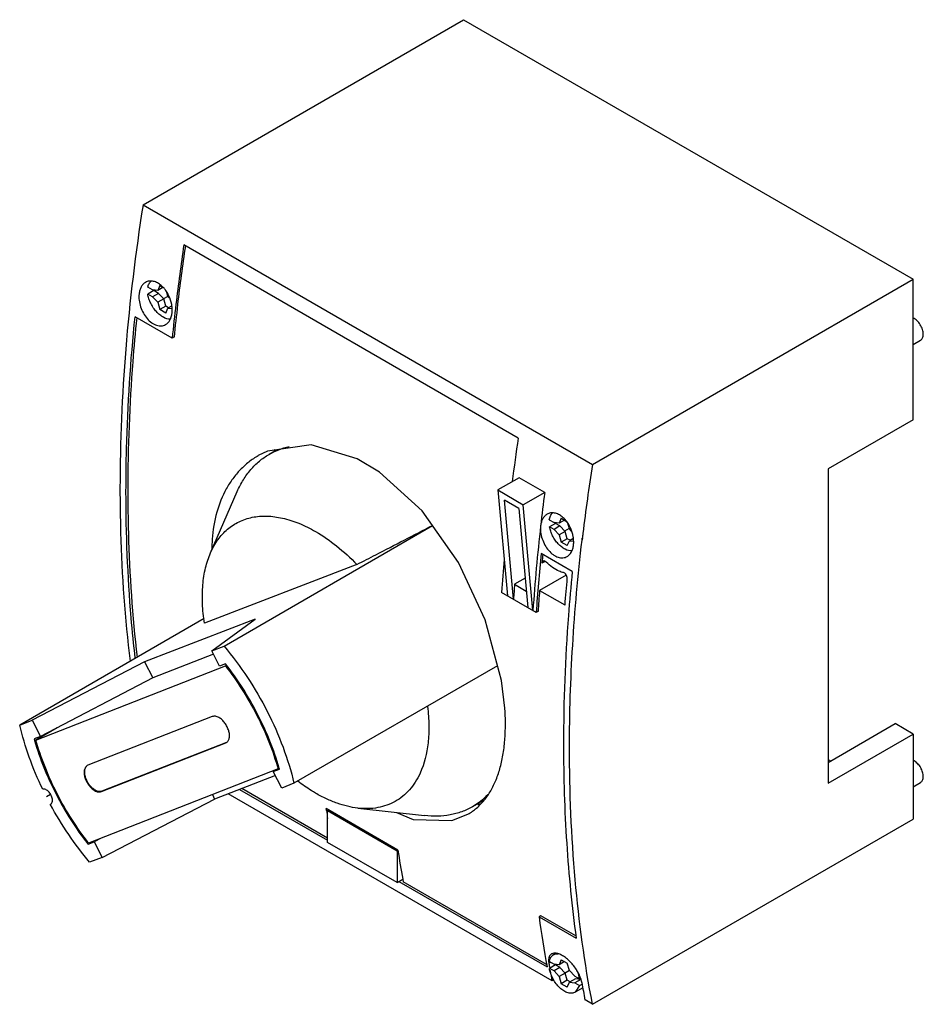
# Model space of a CAD drawing. Header units: millimetres. Extents: x 16 to 122, y 38 to 155.
import ezdxf

# ---------------------------------------------------------------- set-up
doc = ezdxf.new("R2010")
doc.units = ezdxf.units.MM
doc.header["$LTSCALE"] = 12.54495
doc.layers.get('0').update_dxf_attribs({"linetype": 'CONTINUOUS'})
doc.layers.add('black', color=7, linetype='CONTINUOUS')

msp = doc.modelspace()

# ---------------------------------------------------------------- linework, layer by layer
at = {"color": 7, "linetype": 'Continuous'}
for p, q in [((30.34, 132.69), (68.17, 154.53)), ((68.17, 154.53), (121.2, 123.92)), ((30.34, 132.69), (83.37, 102.07)), ((74.61, 105.18), (35.16, 127.96)), ((32.32, 123.16), (32.07, 122.59)), ((32.32, 123.16), (32.57, 123.02)), ((83.37, 102.07), (121.2, 123.92)), ((121.2, 107.34), (121.2, 123.92)), ((31.45, 122.66), (30.9, 122.98)), ((31.61, 122.57), (30.9, 122.16)), ((31.45, 121.84), (30.9, 122.16)), ((32.07, 122.59), (31.45, 122.66)), ((32.16, 122.25), (31.45, 121.84)), ((32.16, 122.25), (31.61, 122.57)), ((32.69, 122.95), (32.07, 122.59)), ((32.78, 121.61), (32.16, 122.25)), ((33.27, 121.89), (33.14, 122.34)), ((31.45, 121.84), (32.07, 121.2)), ((32.78, 121.61), (32.07, 121.2)), ((32.07, 121.2), (32.32, 120.34)), ((33.03, 120.75), (32.78, 121.61)), ((33.43, 121.73), (33.27, 121.89)), ((33.03, 120.75), (32.32, 120.34)), ((33.03, 119.93), (32.32, 120.34)), ((33.36, 120.56), (33.03, 120.75)), ((33.03, 119.93), (33.27, 120.51)), ((33.68, 120.75), (33.27, 120.51)), ((33.27, 120.51), (33.71, 120.46)), ((33.78, 116.96), (29.4, 119.49)), ((33.99, 117.08), (33.78, 116.96)), ((121.2, 116.22), (122.09, 116.74)), ((121.2, 107.34), (111.16, 101.54)), ((46.15, 103.81), (45.21, 103.26)), ((111.16, 101.54), (111.16, 64.47)), ((74.72, 100.51), (72.21, 99.06)), ((77.73, 98.78), (74.72, 100.51)), ((38.3, 91.64), (41.46, 98.88)), ((72.21, 99.06), (73.34, 86.56)), ((72.21, 99.06), (75.21, 97.32)), ((77.73, 98.78), (75.21, 97.32)), ((74.04, 86.16), (72.98, 97.87)), ((74.68, 96.89), (72.98, 97.87)), ((74.68, 96.89), (75.74, 85.18)), ((76.34, 84.83), (75.21, 97.32)), ((78.27, 95.55), (78.83, 95.22)), ((79.69, 95.72), (79.45, 95.15)), ((80.07, 95.51), (79.45, 95.15)), ((79.69, 95.72), (80.4, 95.32)), ((39.91, 80.64), (64.51, 94.85)), ((79, 95.12), (78.3, 94.71)), ((78.83, 94.41), (78.3, 94.71)), ((79.45, 95.15), (78.83, 95.22)), ((79.53, 94.81), (78.83, 94.41)), ((78.83, 94.41), (79.45, 93.76)), ((79.53, 94.81), (79, 95.12)), ((80.16, 94.17), (79.45, 93.76)), ((80.16, 94.17), (79.53, 94.81)), ((80.4, 93.31), (80.16, 94.17)), ((80.65, 94.46), (80.46, 95.13)), ((80.89, 94.21), (80.65, 94.46)), ((79.45, 93.76), (79.69, 92.9)), ((80.4, 93.31), (79.69, 92.9)), ((80.73, 93.12), (80.4, 93.31)), ((80.4, 92.49), (80.65, 93.07)), ((81.07, 93.31), (80.65, 93.07)), ((80.65, 93.07), (81.1, 93.02)), ((82.14, 93.14), (82.17, 93.37)), ((82.19, 93.16), (82.23, 93.4)), ((80.4, 92.49), (79.69, 92.9)), ((80.99, 89.43), (77.31, 91.55)), ((77.43, 90.66), (77.4, 90.41)), ((77.77, 90.62), (77.4, 90.41)), ((77.5, 91.44), (77.48, 91.25)), ((55.58, 90.27), (37.59, 83.33)), ((75.43, 88.67), (74.17, 87.94)), ((80.28, 89.02), (77.13, 87.2)), ((74.17, 87.94), (75.56, 87.14)), ((77.13, 87.2), (80.1, 85.49)), ((76.73, 84.61), (72.63, 86.97)), ((37.57, 83.9), (15.79, 71.33)), ((43.56, 83.81), (30.53, 78.78)), ((38.45, 80.07), (43.56, 83.81)), ((76.94, 84.73), (76.73, 84.61)), ((38.45, 80.07), (39.91, 80.64)), ((38.64, 79.69), (31.5, 76.89)), ((39.37, 78.26), (38.45, 80.07)), ((30.53, 78.78), (17.27, 71.9)), ((17.69, 69.56), (40.06, 78.32)), ((30.53, 78.78), (31.5, 76.89)), ((40.08, 78.54), (39.37, 78.26)), ((40.06, 78.32), (40.18, 78.39)), ((72.17, 78.33), (48.15, 64.46)), ((31.5, 76.89), (18.24, 69.99)), ((73.03, 73.31), (72.64, 76.58)), ((38.51, 72.33), (23.83, 66.58)), ((15.79, 71.33), (17.27, 71.9)), ((17.27, 71.9), (18.24, 69.99)), ((20.2, 71.01), (17.69, 69.56)), ((111.16, 66.92), (119.08, 71.5)), ((121.2, 70.27), (119.08, 71.5)), ((18.24, 69.99), (17.49, 69.69)), ((111.16, 64.47), (121.2, 70.27)), ((121.2, 70.27), (121.2, 60.23)), ((25.42, 63.48), (40.1, 69.22)), ((40.17, 69.26), (25.49, 63.52)), ((40.1, 69.22), (40.18, 69.26)), ((23.83, 66.58), (23.75, 66.54)), ((46.4, 66.22), (46.28, 66.16)), ((111.16, 67.25), (111.44, 67.09)), ((46.28, 66.16), (23.92, 57.4)), ((45.95, 65.37), (38.78, 62.6)), ((45.71, 65.83), (46.44, 66.11)), ((45.71, 65.83), (46.03, 66.06)), ((46.7, 63.9), (45.71, 65.83)), ((48.15, 64.46), (46.7, 63.9)), ((121.2, 64.05), (122.09, 64.56)), ((25.49, 63.52), (25.42, 63.48)), ((38.52, 63.12), (38.78, 62.6)), ((78.6, 41.14), (40.37, 63.21)), ((41.74, 63.74), (52.12, 57.75)), ((52.12, 58), (42, 63.84)), ((19.4, 61.98), (19.44, 62)), ((25.51, 55.72), (38.78, 62.6)), ((70.43, 62.4), (69.21, 61.69)), ((60.42, 56.57), (51.93, 61.47)), ((51.97, 61.23), (51.93, 61.47)), ((52.12, 61.25), (52.22, 61.31)), ((52.12, 61.25), (60.32, 56.51)), ((52.12, 57.49), (52.12, 61.25)), ((55.69, 61.53), (63.54, 60.64)), ((83.37, 38.39), (121.2, 60.23)), ((24.42, 57.6), (23.85, 57.26)), ((23.85, 57.26), (24.58, 57.55)), ((25.41, 57.98), (24.58, 57.55)), ((24.58, 57.55), (25.51, 55.72)), ((60.32, 52.76), (52.12, 57.49)), ((60.32, 56.51), (60.42, 56.57)), ((60.32, 56.51), (60.32, 52.76)), ((25.51, 55.72), (24.04, 55.15)), ((60.32, 52.76), (60.99, 53.14)), ((60.54, 52.89), (78.01, 42.8)), ((60.99, 53.14), (61.04, 52.85)), ((77.96, 43.08), (61.04, 52.85)), ((77.28, 48.84), (77.07, 48.71)), ((81.42, 46.45), (77.28, 48.84)), ((77.07, 48.71), (81.45, 46.18)), ((79.04, 44.38), (78.77, 44.23)), ((78.46, 43.35), (78.22, 43.21)), ((78.28, 43.45), (78.83, 43.13)), ((78.99, 43.04), (78.28, 42.63)), ((79.45, 43.06), (78.83, 43.13)), ((79.53, 42.73), (78.99, 43.04)), ((79.69, 43.64), (79.45, 43.06)), ((80.07, 43.42), (79.45, 43.06)), ((79.69, 43.64), (80.4, 43.23)), ((80.65, 42.37), (80.4, 43.23)), ((78.83, 42.32), (78.28, 42.63)), ((79.53, 42.73), (78.83, 42.32)), ((78.83, 42.32), (79.45, 41.67)), ((80.16, 42.08), (79.45, 41.67)), ((80.16, 42.08), (79.53, 42.73)), ((80.4, 41.22), (80.16, 42.08)), ((81.27, 41.72), (80.65, 42.37)), ((78.81, 41.26), (78.6, 41.14)), ((79.45, 41.67), (79.69, 40.81)), ((80.4, 41.22), (79.69, 40.81)), ((80.4, 40.4), (79.69, 40.81)), ((80.73, 41.03), (80.4, 41.22)), ((80.4, 40.4), (80.65, 40.98)), ((81.36, 41.39), (80.65, 40.98)), ((80.65, 40.98), (81.27, 40.91)), ((81.27, 41.72), (81.82, 41.41)), ((81.98, 41.31), (81.27, 40.91)), ((81.27, 40.91), (81.82, 40.59)), ((81.98, 41.31), (81.36, 41.39)), ((81.92, 41.47), (81.82, 41.41)), ((81.82, 40.59), (82.14, 40.78)), ((81.82, 40.59), (81.32, 39.81)), ((82.22, 40.33), (81.32, 39.81)), ((83.37, 38.39), (82.49, 38.9))]:
    msp.add_line(p, q, dxfattribs=at)
for points in [[(72.64, 76.58), (70.72, 83.75), (67.58, 90.52), (63.26, 96.61), (58.24, 101.17), (55.59, 102.75), (50.16, 104.37), (45.04, 103.65), (43.93, 103.11)], [(60.26, 61.01), (62.23, 60.19), (66.77, 60.06), (68.68, 60.81)]]:
    msp.add_lwpolyline(points, dxfattribs=at)
for centre, radius, start, end in [((268.09, 93.21), 235.51, 171.5147, 173.2333), ((269.61, 93.12), 236.84, 171.5653, 173.2539), ((34.58, 123.04), 3.01, 187.496, 188.9482), ((30.05, 120.47), 3.65, 35.1917, 37.2599), ((259.42, 94.24), 226.78, 173.2331, 174.2496), ((260.32, 94.25), 227.47, 173.2631, 174.2392), ((310.74, 69.99), 238.74, 171.5233, 172.7694), ((52.38, 97.68), 8.94, 136.6963, 137.8213), ((317.89, 65.29), 237.39, 171.0857, 173.0767), ((308.27, 68.66), 232.5, 172.5571, 173.5384), ((77.41, 93.11), 3.67, 35.1942, 36.282), ((297.41, 69.87), 221.57, 173.5337, 176.1286), ((82.16, 95.72), 3.22, 189.1784, 190.6899), ((57.39, 91.86), 18.94, 175.7902, 179.6395), ((311.91, 66.04), 231.36, 173.0814, 173.2138), ((287.74, 72.5), 215.59, 175.1129, 176.1499), ((292.86, 70.06), 216.62, 174.3054, 176.1498), ((298.47, 69.66), 222.04, 174.419, 174.5719), ((298.19, 68.25), 218.78, 174.652, 175.4807), ((287.06, 71.83), 213.49, 175.6719, 176.1531), ((290.35, 70.35), 213.89, 175.4827, 176.1468), ((45.37, 71.4), 27.73, 0.5059, 3.9436), ((48.49, 78.51), 32.23, 195.8738, 196.2104), ((15.49, 57.31), 32.18, 15.8736, 16.0793), ((19.27, 62.29), 0.334, 300.0456, 302.0437), ((67.98, 70.6), 8.84, 282.1668, 284.8459), ((194.41, 83.27), 144.13, 188.7962, 189.1657), ((52.22, 79.37), 35.96, 217.8098, 217.9234), ((201.82, 78.2), 143.05, 188.6969, 190.0889), ((220.93, 68.47), 145.21, 187.8207, 190.1819), ((79.2, 43.49), 0.849, 119.9767, 122.401), ((216.18, 67.43), 140.07, 189.9558, 190.1864), ((81.96, 43.51), 3.01, 187.496, 188.9482), ((214.13, 67.05), 137.99, 190.2974, 190.8231), ((78.39, 40.2), 3.8, 18.7575, 19.0646), ((219.12, 65.01), 139.11, 189.955, 190.8207)]:
    msp.add_arc(centre, radius, start, end, dxfattribs=at)
for points, knots in [([(30.34, 132.69), (29.45, 127.05), (28.11, 115.94), (27.62, 104.75), (27.62, 99.28)], [0, 0, 0, 0, 0.510954, 1, 1, 1, 1]), ([(30.64, 123.55), (30.53, 123.49), (30.33, 123.33), (30.1, 123.01), (29.94, 122.61), (29.89, 122.33), (29.87, 122.18)], [0, 0, 0, 0, 0.224006, 0.462033, 0.720247, 1, 1, 1, 1]), ([(32.38, 123.27), (32.24, 123.38), (31.96, 123.56), (31.49, 123.71), (31.04, 123.72), (30.76, 123.62), (30.64, 123.55)], [0, 0, 0, 0, 0.283413, 0.539775, 0.774641, 1, 1, 1, 1]), ([(30.9, 122.98), (30.93, 123.12), (31, 123.33), (31.16, 123.56), (31.25, 123.65), (31.3, 123.69)], [0, 0, 0, 0, 0.530221, 0.770665, 1, 1, 1, 1]), ([(32.95, 122.69), (32.91, 122.74), (32.74, 122.95), (32.54, 123.15), (32.38, 123.27)], [0, 0, 0, 0, 0.259137, 1, 1, 1, 1]), ([(29.87, 122.18), (29.84, 121.93), (29.85, 121.41), (30.03, 120.65), (30.35, 119.91), (30.79, 119.27), (31.25, 118.85), (31.64, 118.6), (31.93, 118.48), (32.22, 118.41), (32.5, 118.4), (32.77, 118.45), (32.93, 118.52), (33, 118.56)], [0, 0, 0, 0, 0.132091, 0.273439, 0.417841, 0.558243, 0.688206, 0.747991, 0.803963, 0.856339, 0.905743, 0.953187, 1, 1, 1, 1]), ([(33.55, 119.22), (33.27, 119.2), (32.9, 119.32), (32.52, 119.55), (32.24, 119.77), (31.9, 120.09), (31.54, 120.55), (31.25, 121.07), (31.02, 121.61), (30.93, 121.98), (30.9, 122.16)], [0, 0, 0, 0, 0.197491, 0.255972, 0.31768, 0.449148, 0.588081, 0.729578, 0.868546, 1, 1, 1, 1]), ([(33.39, 121.95), (33.37, 122.01), (33.26, 122.23), (33.14, 122.43), (33.03, 122.58)], [0, 0, 0, 0, 0.25286, 1, 1, 1, 1]), ([(33.76, 119.93), (33.78, 120.09), (33.79, 120.43), (33.71, 121.12), (33.54, 121.63), (33.39, 121.95)], [0, 0, 0, 0, 0.234895, 0.483378, 1, 1, 1, 1]), ([(33, 118.56), (33.11, 118.62), (33.3, 118.78), (33.53, 119.1), (33.69, 119.49), (33.74, 119.78), (33.76, 119.93)], [0, 0, 0, 0, 0.222374, 0.459704, 0.718404, 1, 1, 1, 1]), ([(28.33, 98.87), (28.33, 100.56), (28.42, 107.44), (28.87, 114.32), (29.4, 119.49)], [0, 0, 0, 0, 0.244618, 1, 1, 1, 1]), ([(29.59, 119.38), (29.41, 117.65), (28.82, 110.87), (28.54, 104.06), (28.54, 99)], [0, 0, 0, 0, 0.255331, 1, 1, 1, 1]), ([(122.4, 117.42), (122.4, 117.61), (122.33, 118.01), (122.06, 118.56), (121.74, 118.97), (121.44, 119.21), (121.28, 119.3), (121.2, 119.33)], [0, 0, 0, 0, 0.241434, 0.508649, 0.770843, 0.891031, 1, 1, 1, 1]), ([(122.09, 116.74), (122.14, 116.77), (122.23, 116.84), (122.33, 117.01), (122.39, 117.2), (122.4, 117.35), (122.4, 117.42)], [0, 0, 0, 0, 0.217775, 0.450899, 0.710369, 1, 1, 1, 1]), ([(45.21, 103.26), (45.57, 103.47), (46.34, 103.84), (47.16, 104.08), (47.58, 104.17)], [0, 0, 0, 0, 0.495967, 1, 1, 1, 1]), ([(43.93, 103.1), (43.55, 102.88), (42.8, 102.38), (41.79, 101.46), (40.9, 100.4), (39.86, 98.77), (38.92, 96.38), (38.58, 94.32), (38.5, 93.25)], [0, 0, 0, 0, 0.114454, 0.230008, 0.347798, 0.468857, 0.723718, 1, 1, 1, 1]), ([(41.46, 98.88), (41.67, 99.36), (42.14, 100.26), (43.01, 101.47), (44.03, 102.49), (44.8, 103.03), (45.21, 103.26)], [0, 0, 0, 0, 0.265081, 0.51764, 0.761185, 1, 1, 1, 1]), ([(27.62, 99.28), (27.62, 97.53), (27.72, 90.71), (28.2, 83.88), (28.81, 78.85)], [0, 0, 0, 0, 0.256464, 1, 1, 1, 1]), ([(29.43, 79.2), (29.24, 80.79), (28.59, 87.33), (28.33, 93.9), (28.33, 98.87)], [0, 0, 0, 0, 0.24386, 1, 1, 1, 1]), ([(28.54, 99), (28.54, 97.31), (28.63, 90.74), (29.08, 84.17), (29.64, 79.32)], [0, 0, 0, 0, 0.256217, 1, 1, 1, 1]), ([(38.3, 91.64), (38.54, 92.19), (38.97, 92.96), (39.7, 93.85), (40.29, 94.43), (40.95, 94.92), (41.66, 95.32), (42.42, 95.63), (43.23, 95.85), (44.07, 95.97), (45.27, 96), (46.86, 95.78), (48.8, 95.15), (50.07, 94.52), (50.7, 94.15)], [0, 0, 0, 0, 0.122355, 0.180577, 0.237391, 0.293347, 0.349045, 0.405094, 0.462087, 0.520569, 0.581011, 0.709083, 0.848515, 1, 1, 1, 1]), ([(78.02, 96.2), (77.91, 96.14), (77.71, 95.98), (77.48, 95.66), (77.32, 95.26), (77.26, 94.97), (77.25, 94.82)], [0, 0, 0, 0, 0.224006, 0.462033, 0.720247, 1, 1, 1, 1]), ([(79.8, 95.88), (79.66, 96), (79.37, 96.19), (78.89, 96.36), (78.42, 96.37), (78.14, 96.27), (78.02, 96.2)], [0, 0, 0, 0, 0.284585, 0.541339, 0.775721, 1, 1, 1, 1]), ([(78.27, 95.55), (78.28, 95.63), (78.31, 95.78), (78.4, 96), (78.51, 96.19), (78.61, 96.29), (78.66, 96.33)], [0, 0, 0, 0, 0.277124, 0.534077, 0.773241, 1, 1, 1, 1]), ([(80.37, 95.28), (80.33, 95.34), (80.16, 95.56), (79.96, 95.76), (79.8, 95.88)], [0, 0, 0, 0, 0.258743, 1, 1, 1, 1]), ([(50.7, 94.15), (51.57, 93.65), (53.29, 92.46), (54.83, 91.05), (55.58, 90.27)], [0, 0, 0, 0, 0.481648, 1, 1, 1, 1]), ([(55.58, 90.27), (56.32, 90.66), (59.3, 92.19), (62.27, 93.72), (64.49, 94.87)], [0, 0, 0, 0, 0.250145, 1, 1, 1, 1]), ([(77.25, 94.82), (77.22, 94.58), (77.23, 94.06), (77.4, 93.3), (77.73, 92.56), (78.17, 91.92), (78.62, 91.49), (79.02, 91.25), (79.31, 91.13), (79.59, 91.06), (79.88, 91.05), (80.14, 91.1), (80.3, 91.17), (80.38, 91.21)], [0, 0, 0, 0, 0.132091, 0.273439, 0.417841, 0.558243, 0.688206, 0.747991, 0.803963, 0.856339, 0.905743, 0.953187, 1, 1, 1, 1]), ([(80.93, 91.87), (80.66, 91.85), (80.21, 91.99), (79.7, 92.33), (79.31, 92.7), (78.96, 93.14), (78.66, 93.64), (78.43, 94.17), (78.33, 94.53), (78.3, 94.71)], [0, 0, 0, 0, 0.196954, 0.316313, 0.447069, 0.585543, 0.727104, 0.866871, 1, 1, 1, 1]), ([(80.8, 94.53), (80.77, 94.59), (80.66, 94.83), (80.52, 95.06), (80.41, 95.23)], [0, 0, 0, 0, 0.252904, 1, 1, 1, 1]), ([(81.14, 92.58), (81.15, 92.73), (81.16, 93.06), (81.09, 93.72), (80.94, 94.21), (80.8, 94.53)], [0, 0, 0, 0, 0.234971, 0.483227, 1, 1, 1, 1]), ([(80.66, 68.66), (80.66, 72.68), (80.92, 80.86), (81.66, 89.01), (82.14, 93.14)], [0, 0, 0, 0, 0.491633, 1, 1, 1, 1]), ([(80.38, 91.21), (80.48, 91.27), (80.68, 91.43), (80.91, 91.75), (81.06, 92.14), (81.12, 92.43), (81.14, 92.58)], [0, 0, 0, 0, 0.222374, 0.459704, 0.718404, 1, 1, 1, 1]), ([(37.59, 83.33), (37.47, 84.1), (37.31, 85.61), (37.35, 87.81), (37.65, 89.83), (38.06, 91.07), (38.3, 91.64)], [0, 0, 0, 0, 0.27826, 0.538182, 0.77863, 1, 1, 1, 1]), ([(77.54, 90.65), (77.5, 90.63), (77.43, 90.56), (77.41, 90.46), (77.4, 90.41)], [0, 0, 0, 0, 0.458345, 1, 1, 1, 1]), ([(77.91, 90.55), (77.88, 90.58), (77.82, 90.63), (77.72, 90.68), (77.62, 90.69), (77.56, 90.67), (77.54, 90.65)], [0, 0, 0, 0, 0.293728, 0.555338, 0.785929, 1, 1, 1, 1]), ([(79.95, 89.31), (79.77, 89.35), (79.31, 89.5), (78.61, 89.9), (78.14, 90.31), (77.91, 90.55)], [0, 0, 0, 0, 0.225332, 0.594378, 1, 1, 1, 1]), ([(80.99, 89.43), (80.82, 87.7), (80.22, 80.93), (79.95, 74.13), (79.95, 69.07)], [0, 0, 0, 0, 0.255317, 1, 1, 1, 1]), ([(80.37, 88.64), (80.37, 88.71), (80.36, 88.86), (80.27, 89.07), (80.13, 89.23), (80.01, 89.3), (79.95, 89.31)], [0, 0, 0, 0, 0.253763, 0.525982, 0.783254, 1, 1, 1, 1]), ([(39.91, 80.64), (40.89, 79.46), (42.74, 76.98), (45.07, 72.98), (46.92, 68.79), (47.81, 65.9), (48.15, 64.46)], [0, 0, 0, 0, 0.251217, 0.505833, 0.757475, 1, 1, 1, 1]), ([(40.06, 78.32), (40.76, 77.41), (42.09, 75.51), (43.81, 72.51), (45.23, 69.38), (45.97, 67.23), (46.28, 66.16)], [0, 0, 0, 0, 0.251342, 0.504638, 0.755585, 1, 1, 1, 1]), ([(46.41, 66.22), (46.1, 67.31), (45.34, 69.49), (43.9, 72.66), (42.15, 75.7), (40.8, 77.62), (40.08, 78.54)], [0, 0, 0, 0, 0.244514, 0.495504, 0.748773, 1, 1, 1, 1]), ([(63.91, 73.5), (64, 72.76), (64.08, 71.67), (64.06, 70.24), (63.92, 68.33), (63.55, 66.77), (63.03, 65.65)], [0, 0, 0, 0, 0.278072, 0.410408, 0.538042, 1, 1, 1, 1]), ([(39.3, 72.21), (39.24, 72.25), (39.1, 72.31), (38.89, 72.37), (38.69, 72.38), (38.57, 72.35), (38.51, 72.33)], [0, 0, 0, 0, 0.286444, 0.546183, 0.78173, 1, 1, 1, 1]), ([(40.18, 69.26), (40.22, 69.29), (40.3, 69.35), (40.4, 69.47), (40.48, 69.63), (40.54, 69.87), (40.55, 70.23), (40.46, 70.68), (40.27, 71.14), (40.01, 71.57), (39.69, 71.94), (39.43, 72.13), (39.3, 72.21)], [0, 0, 0, 0, 0.042887, 0.087527, 0.135354, 0.187321, 0.304583, 0.438249, 0.582586, 0.729737, 0.871312, 1, 1, 1, 1]), ([(18.5, 63.75), (17.91, 64.99), (16.86, 67.47), (16.09, 70.04), (15.79, 71.33)], [0, 0, 0, 0, 0.508817, 1, 1, 1, 1]), ([(68.68, 60.81), (69.04, 61.02), (69.74, 61.52), (70.64, 62.46), (71.41, 63.59), (72.04, 64.9), (72.53, 66.38), (72.87, 68.01), (73.07, 69.79), (73.1, 71.01), (73.1, 71.65)], [0, 0, 0, 0, 0.102583, 0.207919, 0.31857, 0.436509, 0.563087, 0.699111, 0.844852, 1, 1, 1, 1]), ([(17.54, 69.51), (17.85, 68.43), (18.6, 66.28), (20.03, 63.15), (21.76, 60.13), (23.1, 58.23), (23.81, 57.32)], [0, 0, 0, 0, 0.244601, 0.495558, 0.748765, 1, 1, 1, 1]), ([(23.92, 57.4), (23.21, 58.31), (21.88, 60.2), (20.16, 63.21), (18.74, 66.34), (18, 68.49), (17.69, 69.56)], [0, 0, 0, 0, 0.251342, 0.504638, 0.755585, 1, 1, 1, 1]), ([(79.95, 69.07), (79.95, 65.17), (80.19, 57.52), (80.94, 49.9), (81.45, 46.18)], [0, 0, 0, 0, 0.50973, 1, 1, 1, 1]), ([(83.37, 38.39), (82.44, 43.24), (81.08, 53.31), (80.66, 63.46), (80.66, 68.66)], [0, 0, 0, 0, 0.486689, 1, 1, 1, 1]), ([(23.75, 66.55), (23.71, 66.52), (23.63, 66.46), (23.53, 66.33), (23.45, 66.18), (23.39, 65.94), (23.38, 65.58), (23.47, 65.13), (23.66, 64.67), (23.92, 64.24), (24.24, 63.87), (24.5, 63.68), (24.63, 63.6)], [0, 0, 0, 0, 0.042887, 0.087527, 0.135354, 0.187321, 0.304583, 0.438249, 0.582586, 0.729737, 0.871312, 1, 1, 1, 1]), ([(24.7, 63.64), (24.57, 63.71), (24.33, 63.9), (24.01, 64.25), (23.79, 64.6), (23.65, 64.9), (23.54, 65.19), (23.46, 65.55), (23.45, 65.91), (23.5, 66.15), (23.56, 66.31), (23.65, 66.44), (23.72, 66.52), (23.76, 66.55)], [0, 0, 0, 0, 0.127146, 0.266849, 0.412381, 0.484965, 0.556089, 0.69028, 0.809369, 0.862513, 0.911477, 0.956919, 1, 1, 1, 1]), ([(121.34, 67.09), (121.33, 67.09), (121.28, 67.12), (121.23, 67.14), (121.2, 67.16)], [0, 0, 0, 0, 0.256502, 1, 1, 1, 1]), ([(122.4, 65.25), (122.4, 65.42), (122.34, 65.79), (122.11, 66.31), (121.78, 66.76), (121.49, 67), (121.34, 67.09)], [0, 0, 0, 0, 0.237254, 0.500001, 0.762748, 1, 1, 1, 1]), ([(63.03, 65.65), (62.87, 65.29), (62.5, 64.6), (61.81, 63.68), (61.01, 62.91), (60.11, 62.29), (59.11, 61.84), (58.03, 61.55), (56.88, 61.44), (56.09, 61.48), (55.69, 61.53)], [0, 0, 0, 0, 0.131883, 0.257772, 0.379411, 0.498901, 0.618546, 0.74063, 0.867217, 1, 1, 1, 1]), ([(122.09, 64.56), (122.14, 64.59), (122.23, 64.67), (122.33, 64.83), (122.39, 65.03), (122.4, 65.17), (122.4, 65.25)], [0, 0, 0, 0, 0.217745, 0.450883, 0.71046, 1, 1, 1, 1]), ([(50.7, 63.29), (50.53, 63.39), (49.8, 63.83), (49.11, 64.31), (48.6, 64.7)], [0, 0, 0, 0, 0.243133, 1, 1, 1, 1]), ([(19.65, 62.45), (19.65, 62.53), (19.62, 62.71), (19.54, 62.96), (19.42, 63.2), (19.26, 63.42), (19.07, 63.6), (18.87, 63.72), (18.68, 63.78), (18.55, 63.77), (18.5, 63.75)], [0, 0, 0, 0, 0.126466, 0.265344, 0.41016, 0.553445, 0.687976, 0.808071, 0.911181, 1, 1, 1, 1]), ([(24.63, 63.6), (24.69, 63.56), (24.83, 63.49), (25.04, 63.44), (25.24, 63.43), (25.36, 63.45), (25.42, 63.48)], [0, 0, 0, 0, 0.286444, 0.546183, 0.78173, 1, 1, 1, 1]), ([(25.49, 63.52), (25.43, 63.49), (25.31, 63.47), (25.11, 63.48), (24.9, 63.54), (24.76, 63.6), (24.7, 63.64)], [0, 0, 0, 0, 0.21827, 0.453817, 0.713556, 1, 1, 1, 1]), ([(55.69, 61.53), (54.86, 61.62), (53.59, 61.94), (51.95, 62.61), (51.12, 63.05), (50.7, 63.29)], [0, 0, 0, 0, 0.472646, 0.729546, 1, 1, 1, 1]), ([(71.01, 63.1), (70.74, 62.83), (70.17, 62.31), (69.54, 61.88), (69.21, 61.69)], [0, 0, 0, 0, 0.503287, 1, 1, 1, 1]), ([(24.04, 55.15), (23.16, 56.2), (21.5, 58.4), (20.06, 60.76), (19.4, 61.98)], [0, 0, 0, 0, 0.496358, 1, 1, 1, 1]), ([(19.45, 62), (19.46, 62.01), (19.49, 62.03), (19.52, 62.06), (19.54, 62.08)], [0, 0, 0, 0, 0.246693, 1, 1, 1, 1]), ([(19.54, 62.08), (19.57, 62.13), (19.63, 62.25), (19.65, 62.38), (19.65, 62.45)], [0, 0, 0, 0, 0.459854, 1, 1, 1, 1]), ([(69.21, 61.69), (68.8, 61.46), (67.95, 61.06), (66.55, 60.69), (65.07, 60.53), (64.06, 60.58), (63.54, 60.64)], [0, 0, 0, 0, 0.238815, 0.48236, 0.734919, 1, 1, 1, 1]), ([(78.54, 44.33), (78.48, 44.29), (78.37, 44.2), (78.25, 44), (78.19, 43.76), (78.19, 43.58), (78.19, 43.49)], [0, 0, 0, 0, 0.219818, 0.450285, 0.707401, 1, 1, 1, 1]), ([(78.28, 43.45), (78.3, 43.53), (78.34, 43.69), (78.44, 43.9), (78.57, 44.08), (78.68, 44.17), (78.74, 44.21)], [0, 0, 0, 0, 0.276482, 0.532398, 0.771267, 1, 1, 1, 1]), ([(78.72, 44.4), (78.71, 44.39), (78.64, 44.38), (78.58, 44.35), (78.54, 44.33)], [0, 0, 0, 0, 0.256744, 1, 1, 1, 1]), ([(78.91, 44.42), (78.89, 44.42), (78.83, 44.42), (78.77, 44.41), (78.72, 44.4)], [0, 0, 0, 0, 0.259452, 1, 1, 1, 1]), ([(78.77, 44.23), (78.85, 44.27), (79.03, 44.34), (79.22, 44.35), (79.32, 44.35)], [0, 0, 0, 0, 0.484662, 1, 1, 1, 1]), ([(80.62, 43.52), (80.48, 43.65), (80.2, 43.9), (79.75, 44.19), (79.32, 44.37), (79.04, 44.42), (78.91, 44.42)], [0, 0, 0, 0, 0.299309, 0.570262, 0.804479, 1, 1, 1, 1]), ([(78.19, 43.49), (78.19, 43.47), (78.19, 43.37), (78.21, 43.28), (78.22, 43.21)], [0, 0, 0, 0, 0.240349, 1, 1, 1, 1]), ([(81.98, 41.45), (81.92, 41.63), (81.76, 42), (81.45, 42.54), (81.07, 43.05), (80.78, 43.37), (80.62, 43.52)], [0, 0, 0, 0, 0.232938, 0.484126, 0.743582, 1, 1, 1, 1]), ([(81.32, 39.81), (81.27, 39.78), (81.14, 39.73), (80.93, 39.69), (80.71, 39.69), (80.39, 39.76), (79.97, 39.96), (79.5, 40.33), (79.06, 40.81), (78.7, 41.38), (78.43, 41.99), (78.31, 42.42), (78.28, 42.63)], [0, 0, 0, 0, 0.042855, 0.087206, 0.13431, 0.185032, 0.298611, 0.428069, 0.5694, 0.716475, 0.862288, 1, 1, 1, 1]), ([(81.48, 42.46), (81.52, 42.37), (81.67, 42.04), (81.77, 41.68), (81.82, 41.41)], [0, 0, 0, 0, 0.259528, 1, 1, 1, 1]), ([(82.11, 40.96), (82.1, 41), (82.07, 41.16), (82.03, 41.31), (81.99, 41.43)], [0, 0, 0, 0, 0.237101, 1, 1, 1, 1])]:
    msp.add_open_spline(points, degree=3, knots=knots, dxfattribs=at)
at = {"layer": 'black', "color": 7, "linetype": 'Continuous'}
for p, q in [((33.27, 121.89), (32.67, 121.55)), ((80.63, 94.53), (80.05, 94.2)), ((19.42, 63.14), (18.94, 62.86)), ((80.65, 42.37), (80.05, 42.02))]:
    msp.add_line(p, q, dxfattribs=at)

doc.saveas('drawing.dxf')
